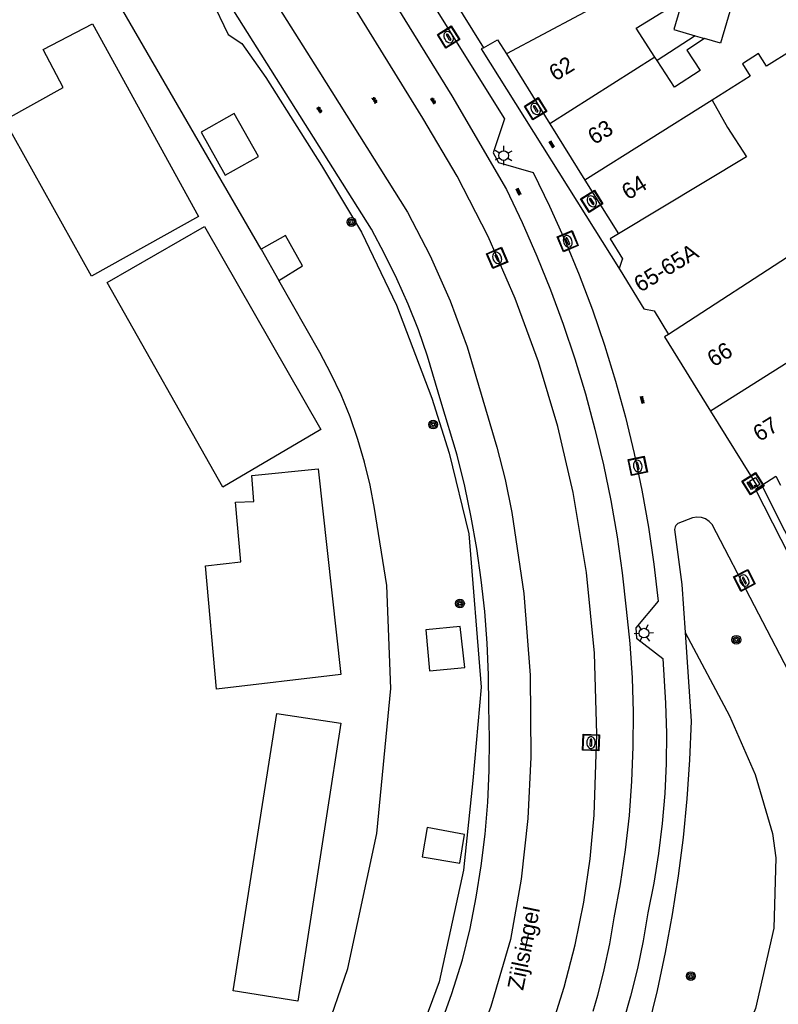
# Model space of a CAD drawing. Header units: metres. Extents: x 93870 to 95789, y 463036 to 464040.
# Tile 206 of 256: x 94582 to 94628, y 463584 to 463645. Entities that reach past the tile are written whole.
import ezdxf
from ezdxf.enums import TextEntityAlignment as Align

# ---------------------------------------------------------------- set-up
doc = ezdxf.new("R2010")
doc.units = ezdxf.units.M
doc.header["$LTSCALE"] = 25.4
for name, color, linetype in [('B_BEBOUWINGSGRENS_0', 1, 'Continuous'), ('B_LUIFEL_1', 200, 'Continuous'), ('B_TUSSENMUUR_0', 7, 'Continuous'), ('B_WOONBOOT_LIJN_0', 1, 'Continuous'), ('G_GRENS_ALGEMEEN_0', 7, 'Continuous'), ('Q_BOOM_0', 3, 'Continuous'), ('Q_CAI-KAST_0', 10, 'Continuous'), ('Q_INSPECTIE_OF_RIOOLPUT_0', 253, 'Continuous'), ('Q_KOLK_0', 254, 'Continuous'), ('Q_LICHTMAST_0', 2, 'Continuous'), ('S_GBKN_SYMBOOL_GV_GROOT_0', 7, 'Continuous'), ('S_GBKN_SYMBOOL_OV_GROOT_0', 7, 'Continuous'), ('T_CULTUURGRENS_0', 76, 'Continuous'), ('T_MUUR_30CM_0', 10, 'Continuous'), ('T_MUUR_30CM_1', 10, 'Continuous'), ('V_WEGGRENS_0', 7, 'Continuous'), ('W_WATERGRENS_0', 5, 'Continuous'), ('Z_GBKN_HUISNUMMER_0', 252, 'Continuous'), ('Z_STRAATNAAM_0', 252, 'Continuous')]:
    doc.layers.add(name, color=color, linetype=linetype)

# ---------------------------------------------------------------- blocks, each defined once
blk = doc.blocks.new('Q_CAI-KAST')
for points in [[(-0.5, 0.5), (0.5, 0.5), (0.5, -0.5), (-0.5, -0.5)], [(-0.262, 0.264), (0.25, 0.264), (0.25, 0.187), (-0.262, 0.187)], [(-0.262, 0.107), (0.25, 0.107), (0.25, -0.332), (-0.262, -0.332)]]:
    blk.add_lwpolyline(points, close=True)
blk.add_lwpolyline([(-0.442, 0.464), (0.438, 0.464, -0.414214), (0.459, 0.442), (0.459, -0.437, -0.414214), (0.438, -0.459), (-0.442, -0.459, -0.414214), (-0.463, -0.437), (-0.463, 0.442), (-0.463, 0.444), (-0.463, 0.446), (-0.463, 0.448), (-0.462, 0.45), (-0.461, 0.451), (-0.46, 0.453), (-0.459, 0.455), (-0.458, 0.456), (-0.457, 0.457), (-0.456, 0.459), (-0.454, 0.46), (-0.453, 0.461), (-0.451, 0.462), (-0.449, 0.462), (-0.447, 0.463), (-0.446, 0.463), (-0.444, 0.464), (-0.442, 0.464)], format="xyb")
blk.add_circle((-0.177, -0.034), 0.0354)
blk = doc.blocks.new('Q_LICHTMAST')
for points in [[(-0.26, 0.15), (-0.52, 0.3)], [(0, 0.3), (0, 0.6)], [(0.26, 0.15), (0.52, 0.3)], [(-0.26, -0.15), (-0.52, -0.3)], [(0, -0.3), (0, -0.6)], [(0.26, -0.15), (0.52, -0.3)]]:
    blk.add_lwpolyline(points)
blk.add_circle((0, 0), 0.3)
blk = doc.blocks.new('Q_INSPECTIE_OF_RIOOLPUT')
blk.add_lwpolyline([(-0.5, 0.5), (0.5, 0.5), (0.5, -0.5), (-0.5, -0.5)], close=True)
for points in [[(-0.442, 0.464), (0.438, 0.464, -0.414214), (0.459, 0.442), (0.459, -0.437, -0.414214), (0.438, -0.459), (-0.442, -0.459, -0.414214), (-0.463, -0.437), (-0.463, 0.442), (-0.463, 0.444), (-0.463, 0.446), (-0.463, 0.448), (-0.462, 0.45), (-0.461, 0.451), (-0.46, 0.453), (-0.459, 0.455), (-0.458, 0.456), (-0.457, 0.457), (-0.456, 0.459), (-0.454, 0.46), (-0.453, 0.461), (-0.451, 0.462), (-0.449, 0.462), (-0.447, 0.463), (-0.446, 0.463), (-0.444, 0.464), (-0.442, 0.464)], [(-0.345, 0.105, 0.380426), (-0.276, -0.18)], [(-0.008, 0.266, 0.240218), (-0.345, 0.105)], [(-0.194, 0.045, 0.853344), (-0.194, -0.032)], [(0.331, 0.111, 0.240191), (-0.008, 0.266)], [(0.185, -0.032, 0.849746), (0.185, 0.045)], [(0.267, -0.176, 0.380426), (0.331, 0.111)], [(-0.276, -0.18, 0.148452), (0.012, -0.257)], [(0.012, -0.257, 0.131742), (0.267, -0.176)]]:
    blk.add_lwpolyline(points, format="xyb")
for points in [[(-0.194, 0.045), (0.185, 0.045)], [(0.185, -0.032), (-0.194, -0.032)]]:
    blk.add_lwpolyline(points)
blk = doc.blocks.new('Q_KOLK')
blk.add_lwpolyline([(-0.5, 0.5), (0.5, 0.5), (0.5, -0.5), (-0.5, -0.5)], close=True)
for points in [[(-0.442, 0.464), (0.438, 0.464, -0.414214), (0.459, 0.442), (0.459, -0.437, -0.414214), (0.438, -0.459), (-0.442, -0.459, -0.414214), (-0.463, -0.437), (-0.463, 0.442, -0.414214), (-0.442, 0.464)], [(-0.345, 0.105, 0.380426), (-0.276, -0.18)], [(-0.008, 0.266, 0.240218), (-0.345, 0.105)], [(-0.194, 0.045, 0.853344), (-0.194, -0.032)], [(0.331, 0.111, 0.240191), (-0.008, 0.266)], [(0.185, -0.032, 0.849746), (0.185, 0.045)], [(0.267, -0.176, 0.380426), (0.331, 0.111)], [(-0.276, -0.18, 0.148452), (0.012, -0.257)], [(0.012, -0.257, 0.131742), (0.267, -0.176)]]:
    blk.add_lwpolyline(points, format="xyb")
for points in [[(-0.194, 0.045), (0.185, 0.045)], [(0.185, -0.032), (-0.194, -0.032)]]:
    blk.add_lwpolyline(points)
blk = doc.blocks.new('Q_BOOM')
for radius in [0.27, 0.18, 0.09]:
    blk.add_circle((0, 0), radius)
blk = doc.blocks.new('S_GBKN_SYMBOOL_OV_GROOT')
for points in [[(-0.21875, 0.0625), (0.21875, 0.0625)], [(-0.21875, 0), (0.21875, 0)], [(-0.1875, 0.0625), (-0.1875, 0)], [(-0.125, 0.09375), (-0.125, 0.0625)], [(-0.125, 0), (-0.125, -0.0625)], [(-0.0625, 0.0625), (-0.0625, 0)], [(0, 0.09375), (0, 0.0625)], [(0, 0), (0, -0.0625)], [(0.0625, 0.0625), (0.0625, 0)], [(0.125, 0.09375), (0.125, 0.0625)], [(0.125, 0), (0.125, -0.0625)], [(0.1875, 0.0625), (0.1875, 0)], [(-0.21875, -0.0625), (0.21875, -0.0625)], [(-0.1875, -0.0625), (-0.1875, -0.09375)], [(-0.0625, -0.0625), (-0.0625, -0.09375)], [(0.0625, -0.0625), (0.0625, -0.09375)], [(0.1875, -0.0625), (0.1875, -0.09375)]]:
    blk.add_lwpolyline(points)
blk = doc.blocks.new('S_GBKN_SYMBOOL_GV_GROOT')
for points in [[(-0.1875, 0.03125), (-0.09375, 0.09375)], [(-0.1875, -0.0625), (0.0625, 0.09375)], [(-0.1875, 0.09375), (0.125, -0.09375)], [(-0.1875, 0), (-0.03125, -0.09375)], [(-0.125, -0.09375), (0.1875, 0.09375)], [(-0.0625, 0.09375), (0.1875, -0.0625)], [(0.03125, -0.09375), (0.1875, 0)], [(0.09375, 0.09375), (0.1875, 0.03125)]]:
    blk.add_lwpolyline(points)

msp = doc.modelspace()

# ---------------------------------------------------------------- linework, layer by layer
at = {"layer": 'B_BEBOUWINGSGRENS_0'}
for p, q in [((94607.696, 463646.935), (94610.229, 463642.861)), ((94611.643, 463642.479), (94614.324, 463638.148)), ((94620.953, 463642.06), (94620.814, 463642.272)), ((94614.324, 463638.148), (94616.494, 463634.672)), ((94616.494, 463634.672), (94618.562, 463631.361)), ((94596.502, 463630.416), (94597.594, 463628.487)), ((94624.248, 463620.413), (94627.191, 463615.675)), ((94627.191, 463615.675), (94627.418, 463615.827))]:
    msp.add_line(p, q, dxfattribs=at)
for points in [[(94620.814, 463642.272), (94619.649, 463644.057), (94621.83, 463645.4), (94622.26, 463647.13), (94621.61, 463648.19), (94620.5, 463647.51)], [(94626.244, 463647.838), (94624.867, 463643.136), (94623.878, 463643.425)], [(94610.229, 463642.861), (94610.51, 463643.019), (94611.102, 463643.352), (94611.643, 463642.479)], [(94623.878, 463643.425), (94622.79, 463642.715), (94623.61, 463641.458), (94622.022, 463640.422), (94620.953, 463642.06)], [(94594.844, 463638.787), (94592.8, 463637.642), (94594.286, 463634.988), (94596.331, 463636.132), (94594.844, 463638.787)], [(94597.594, 463628.487), (94599.066, 463629.376), (94598.004, 463631.26), (94596.502, 463630.416)], [(94618.562, 463631.361), (94618.06, 463631.05), (94618.81, 463629.81), (94618.778, 463629.718), (94618.6, 463629.21), (94618.662, 463629.109)], [(94618.662, 463629.109), (94620.12, 463626.72), (94620.76, 463626.61), (94621.65, 463625.15)], [(94621.65, 463625.15), (94621.4, 463624.998), (94624.248, 463620.413)], [(94627.418, 463615.827), (94628.277, 463616.4), (94628.577, 463615.839)], [(94608.788, 463607.098), (94606.671, 463606.91), (94606.898, 463604.358), (94609.075, 463604.578), (94608.788, 463607.098)], [(94609.06, 463594.249), (94606.754, 463594.69), (94606.447, 463592.871), (94608.768, 463592.48), (94609.06, 463594.249)]]:
    msp.add_lwpolyline(points, dxfattribs=at)
at = {"layer": 'B_LUIFEL_1'}
msp.add_line((94621.988, 463643.979), (94623.302, 463643.594), dxfattribs=at)
msp.add_lwpolyline([(94626.244, 463647.838), (94623.365, 463648.681), (94621.988, 463643.979)], dxfattribs=at)
at = {"layer": 'B_TUSSENMUUR_0'}
for p, q in [((94620.814, 463642.272), (94614.324, 463638.148)), ((94624.34, 463639.619), (94616.494, 463634.672)), ((94630.63, 463630.99), (94621.65, 463625.15)), ((94639.6, 463630.13), (94624.248, 463620.413))]:
    msp.add_line(p, q, dxfattribs=at)
for points in [[(94620.5, 463647.51), (94620.633, 463647.268), (94611.643, 463642.479)], [(94634.318, 463644.588), (94629.841, 463641.824), (94629.295, 463642.709), (94627.695, 463641.721), (94627.201, 463642.503), (94626.214, 463641.857), (94626.691, 463641.101), (94624.34, 463639.619)], [(94624.34, 463639.619), (94625.304, 463637.938), (94626.466, 463636.117), (94618.562, 463631.361)]]:
    msp.add_lwpolyline(points, dxfattribs=at)
at = {"layer": 'B_WOONBOOT_LIJN_0'}
for points in [[(94586.087, 463644.335), (94592.631, 463632.423), (94586.034, 463628.753), (94580.66, 463638.379), (94584.278, 463640.4), (94583.054, 463642.74), (94586.087, 463644.335)], [(94593.01, 463631.82), (94600.193, 463619.27), (94594.128, 463615.707), (94586.998, 463628.364), (94593.01, 463631.82)], [(94600.034, 463616.854), (94601.417, 463604.144), (94593.756, 463603.24), (94593.064, 463610.845), (94595.245, 463611.111), (94594.926, 463614.78), (94596.043, 463614.834), (94595.937, 463616.429), (94600.034, 463616.854)], [(94601.419, 463601.141), (94598.759, 463583.964), (94594.768, 463584.602), (94597.482, 463601.726), (94601.419, 463601.141)]]:
    msp.add_lwpolyline(points, dxfattribs=at)
at = {"layer": 'G_GRENS_ALGEMEEN_0'}
msp.add_lwpolyline([(94593.411, 463645.887), (94594.46, 463643.673), (94595.319, 463643.124), (94596.802, 463641.011), (94600.239, 463635.592), (94602.691, 463631.464), (94604.861, 463626.955), (94607.041, 463621.214), (94608.121, 463617.822), (94609.329, 463612.83), (94610.082, 463603.352), (94609.58, 463597.598), (94608.996, 463592.055), (94607.502, 463585.161), (94605.097, 463578.718), (94603.42, 463575.392), (94598.791, 463567.84), (94593.196, 463561.033), (94585.552, 463553.909)], dxfattribs=at)
at = {"layer": 'T_CULTUURGRENS_0'}
msp.add_lwpolyline([(94622.676, 463606.743), (94625.41, 463601.592), (94626.994, 463597.972), (94628.082, 463594.317), (94628.285, 463592.82), (94628.149, 463588.481), (94627.02, 463583.51), (94625.994, 463581.007), (94623.346, 463576.193), (94620.749, 463570.954)], dxfattribs=at)
at = {"layer": 'T_MUUR_30CM_0'}
msp.add_line((94623.302, 463643.594), (94620.953, 463642.06), dxfattribs=at)
at = {"layer": 'T_MUUR_30CM_1'}
msp.add_line((94623.302, 463643.594), (94623.878, 463643.425), dxfattribs=at)
at = {"layer": 'V_WEGGRENS_0'}
for points in [[(94594.631, 463650.036), (94600.058, 463641.411), (94605.533, 463632.708), (94606.94, 463630.01), (94608.172, 463627.227), (94609.224, 463624.372), (94611.06, 463618.192), (94611.571, 463616.177), (94611.99, 463614.142), (94612.725, 463609.137), (94613.112, 463604.093), (94613.147, 463599.035), (94612.978, 463595.254), (94612.557, 463591.493), (94611.888, 463587.768), (94610.685, 463583.642), (94609.208, 463579.606), (94607.465, 463575.678), (94607.426, 463575.604)], [(94607.539, 463582.352), (94608.278, 463584.427), (94608.944, 463586.526), (94609.399, 463588.444), (94609.782, 463590.378), (94610.093, 463592.325), (94610.331, 463594.282), (94610.496, 463596.247), (94610.588, 463598.216), (94610.606, 463600.187), (94610.551, 463602.158), (94610.536, 463604.119), (94610.455, 463606.079), (94610.308, 463608.035), (94610.097, 463609.985), (94609.819, 463611.927), (94609.478, 463613.859), (94609.071, 463615.778), (94608.601, 463617.682), (94607.606, 463621.031), (94606.782, 463623.805), (94606.208, 463625.423), (94605.573, 463627.019), (94604.878, 463628.589), (94604.124, 463630.132), (94603.312, 463631.645), (94592.424, 463648.952)], [(94603.271, 463648.004), (94608.281, 463639.895), (94611.645, 463634.095), (94612.617, 463632.056), (94613.526, 463629.989), (94614.373, 463627.895), (94615.155, 463625.776), (94615.873, 463623.634), (94616.526, 463621.472), (94617.113, 463619.291), (94617.633, 463617.093), (94618.087, 463614.88), (94618.473, 463612.655), (94618.791, 463610.419), (94619.042, 463608.174), (94619.26, 463606.056), (94619.403, 463603.932), (94619.469, 463601.805), (94619.46, 463599.676), (94619.375, 463597.549), (94619.214, 463595.426), (94618.977, 463593.31), (94618.666, 463591.204), (94618.279, 463589.111), (94618.003, 463587.501), (94617.666, 463585.903), (94617.27, 463584.318), (94616.981, 463583.325)], [(94603.271, 463648.004), (94605.929, 463647.44), (94611.518, 463638.463), (94610.827, 463636.36), (94611.152, 463635.765), (94613.304, 463635.154), (94614.314, 463633.074)], [(94611.209, 463574.655), (94611.29, 463574.829), (94612.476, 463577.51), (94613.514, 463579.901), (94614.427, 463582.342), (94615.212, 463584.828), (94615.888, 463587.441), (94616.424, 463590.086), (94616.818, 463592.756), (94617.07, 463595.444), (94617.238, 463600.451), (94617.075, 463605.458), (94616.58, 463610.443), (94615.757, 463615.384), (94614.81, 463619.451), (94613.617, 463623.451), (94612.183, 463627.372), (94610.513, 463631.198), (94608.612, 463634.916), (94606.489, 463638.51), (94601.454, 463646.66)], [(94610.229, 463642.861), (94610.08, 463642.779), (94618.662, 463629.109)], [(94614.314, 463633.074), (94615.26, 463630.964), (94616.14, 463628.826), (94616.955, 463626.662), (94617.702, 463624.475), (94618.382, 463622.265), (94618.994, 463620.035), (94619.537, 463617.788), (94620.011, 463615.524), (94620.415, 463613.248), (94620.749, 463610.96), (94621.012, 463608.663), (94619.642, 463607.033), (94619.684, 463606.394), (94621.303, 463605.131), (94621.475, 463602.362), (94621.531, 463600.503), (94621.515, 463598.643), (94621.428, 463596.784), (94621.27, 463594.931), (94621.041, 463593.085), (94620.741, 463591.249), (94620.371, 463589.426), (94620.084, 463587.693), (94619.73, 463585.972), (94619.31, 463584.266), (94618.873, 463582.748)], [(94627.191, 463615.675), (94627.02, 463615.561), (94632.756, 463604.304), (94633.122, 463604.505), (94627.418, 463615.827)], [(94629.567, 463603.359), (94624.352, 463613.397), (94624.166, 463613.598), (94623.938, 463613.748), (94623.68, 463613.838), (94623.407, 463613.865), (94623.137, 463613.824), (94622.224, 463613.472), (94622.157, 463613.416), (94622.103, 463613.348), (94622.061, 463613.271), (94622.035, 463613.189), (94622.025, 463613.102), (94622.475, 463609.706), (94622.676, 463606.743)], [(94622.676, 463606.743), (94623.047, 463601.261), (94622.952, 463598.862), (94622.789, 463596.467), (94622.557, 463594.078), (94622.256, 463591.696), (94621.887, 463589.324), (94621.451, 463586.963), (94620.946, 463584.616), (94620.375, 463582.284), (94620.079, 463581.354), (94619.76, 463580.432), (94619.418, 463579.518), (94619.055, 463578.612), (94618.67, 463577.715), (94618.147, 463576.564), (94617.199, 463574.507), (94615.925, 463571.825), (94620.749, 463570.954)]]:
    msp.add_lwpolyline(points, dxfattribs=at)
at = {"layer": 'W_WATERGRENS_0'}
for points in [[(94596.502, 463630.416), (94584.89, 463650.47), (94584.137, 463651.937), (94583.446, 463653.434), (94582.818, 463654.959), (94582.255, 463656.509), (94581.757, 463658.08), (94581.325, 463659.672), (94580.82, 463661.99), (94580.563, 463663.54), (94580.442, 463664.785), (94580.397, 463666.034), (94580.428, 463667.284), (94580.534, 463668.529), (94580.715, 463669.766), (94580.97, 463670.99), (94590.42, 463709.88), (94591.63, 463713.64), (94593.231, 463718.189)], [(94602.478, 463618.665), (94601.991, 463620.05), (94601.435, 463621.407), (94600.811, 463622.735), (94600.12, 463624.03), (94597.594, 463628.487)], [(94593.612, 463568.787), (94595.42, 463571.47), (94597.04, 463574.27), (94600.43, 463581.87), (94601.85, 463585.99), (94603.65, 463594.33), (94604.52, 463603.28), (94604.27, 463609.64), (94603.51, 463614.39), (94603.238, 463615.832), (94602.894, 463617.258), (94602.478, 463618.665)]]:
    msp.add_lwpolyline(points, dxfattribs=at)
at = {"layer": 'Z_STRAATNAAM_0'}
msp.add_line((94612.833, 463587.214), (94613.036, 463588.193), dxfattribs=at)

# ---------------------------------------------------------------- block references
at = {"layer": 'Q_BOOM_0'}
for p, rotation in [((94602.077, 463632.091), 120.70998348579), ((94607.127, 463619.577), 107.6612788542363), ((94608.778, 463608.53), 94.54244481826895), ((94625.841, 463606.288), 117.4530408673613), ((94623.03, 463585.514), 77.85690331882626)]:
    msp.add_blockref('Q_BOOM', p, dxfattribs=dict(at, rotation=rotation))
at = {"layer": 'Q_CAI-KAST_0', "rotation": 121.8464071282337}
msp.add_blockref('Q_CAI-KAST', (94626.87, 463615.926), dxfattribs=at)
at = {"layer": 'Q_INSPECTIE_OF_RIOOLPUT_0'}
for p, rotation in [((94611.075, 463629.878), 113.5806528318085), ((94616.868, 463599.94), 88.07827418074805)]:
    msp.add_blockref('Q_INSPECTIE_OF_RIOOLPUT', p, dxfattribs=dict(at, rotation=rotation))
at = {"layer": 'Q_KOLK_0'}
for p, rotation in [((94608.076, 463643.516), 121.9060241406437), ((94613.447, 463639.086), 121.7585692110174), ((94616.915, 463633.373), 121.9882697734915), ((94615.433, 463630.906), 112.3720473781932), ((94619.755, 463617.027), 101.8248713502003), ((94626.337, 463609.952), 117.4530408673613)]:
    msp.add_blockref('Q_KOLK', p, dxfattribs=dict(at, rotation=rotation))
at = {"layer": 'Q_LICHTMAST_0'}
for p, rotation in [((94611.473, 463636.197), 118.6441828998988), ((94620.137, 463606.696), 93.76051070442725)]:
    msp.add_blockref('Q_LICHTMAST', p, dxfattribs=dict(at, rotation=rotation))
at = {"layer": 'S_GBKN_SYMBOOL_GV_GROOT_0'}
for p, rotation in [((94603.522, 463639.608), 121.7074161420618), ((94607.141, 463639.574), 121.7074161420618), ((94600.117, 463639.02), 122.1737277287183)]:
    msp.add_blockref('S_GBKN_SYMBOOL_GV_GROOT', p, dxfattribs=dict(at, rotation=rotation))
at = {"layer": 'S_GBKN_SYMBOOL_OV_GROOT_0'}
for p, rotation in [((94614.445, 463636.89), 121.9757408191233), ((94612.401, 463633.96), 115.4873368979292), ((94620.039, 463621.109), 105.3463885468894)]:
    msp.add_blockref('S_GBKN_SYMBOOL_OV_GROOT', p, dxfattribs=dict(at, rotation=rotation))

# ---------------------------------------------------------------- texts
at = {"layer": 'Z_GBKN_HUISNUMMER_0', "linetype": 'Continuous'}
for s, rotation, p in [('62', 31.5, (94615.041, 463641.573)), ('63', 31.5, (94617.44, 463637.649)), ('64', 31.5, (94619.528, 463634.234)), ('65-65A', 31.4, (94621.494, 463629.268)), ('66', 31.5, (94624.812, 463623.922)), ('67', 31.5, (94627.637, 463619.307))]:
    msp.add_text(s, height=1, rotation=rotation, dxfattribs=at).set_placement(p, align=Align.MIDDLE)
at = {"layer": 'Z_STRAATNAAM_0', "linetype": 'Continuous'}
msp.add_text('Zijlsingel', height=1, rotation=78.28547, dxfattribs=at).set_placement((94612.833, 463587.214), align=Align.MIDDLE)

doc.saveas('drawing.dxf')
